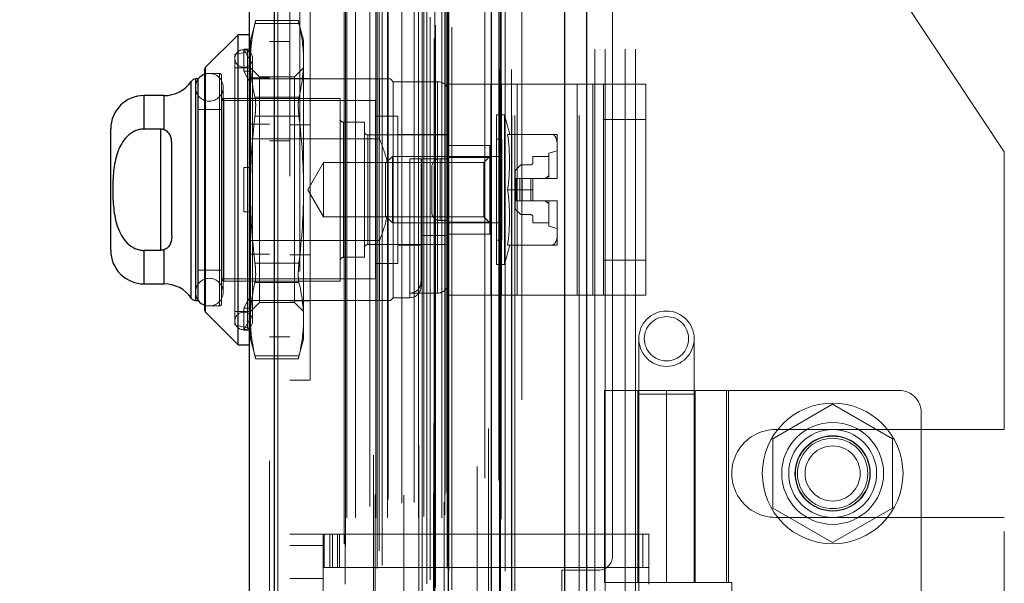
# Model space of a CAD drawing. Header units: inches. Extents: x 0.2 to 10.8, y 0.2 to 8.2.
# Tile 142 of 156: x 5.75 to 5.925, y 4.873 to 4.973. Entities that reach past the tile are written whole.
import ezdxf

# ---------------------------------------------------------------- set-up
doc = ezdxf.new("R2010")
doc.units = ezdxf.units.IN
doc.header["$MEASUREMENT"] = 0
doc.linetypes.add('HIDDEN', pattern=[0.07500000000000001, 0.05, -0.025])
doc.layers.add('DIMENSIONS', color=140, linetype='Continuous')
doc.styles.add('SLDTEXTSTYLE0', font='TXT', dxfattribs={"width": 0.7})
doc.dimstyles.new('SLDDIMSTYLE0', dxfattribs={"dimtxt": 0.0849609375, "dimasz": 0.13, "dimexe": 0, "dimexo": 0.0625, "dimgap": 0.021240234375, "dimtad": 0, "dimtih": 1, "dimtoh": 1, "dimlfac": 20, "dimrnd": 1e-09, "dimzin": 12, "dimdsep": 46, "dimtxsty": 'SLDTEXTSTYLE0', "dimsah": 1, "dimcen": 0.09, "dimadec": 0, "dimazin": 3, "dimtfac": 1, "dimtofl": 0, "dimtmove": 0, "dimatfit": 3, "dimfxl": 0, "dimfrac": 2, "dimtolj": 1, "dimtzin": 12, "dimarcsym": 0})

# ---------------------------------------------------------------- blocks, each defined once
blk = doc.blocks.new('_D_18')
at = {"layer": 'DIMENSIONS'}
for p, q in [((5.801914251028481, 4.998602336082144), (5.375069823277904, 4.998602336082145)), ((5.500069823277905, 4.998602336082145), (5.500069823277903, 4.262562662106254)), ((5.338495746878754, 4.108511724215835), (5.309965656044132, 4.108511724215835)), ((5.309965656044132, 4.108511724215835), (5.309965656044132, 3.973480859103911)), ((5.661643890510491, 4.108511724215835), (5.690173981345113, 4.108511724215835)), ((5.690173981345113, 4.108511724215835), (5.690173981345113, 3.973480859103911)), ((5.309965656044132, 3.973480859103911), (5.338495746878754, 3.973480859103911)), ((5.690173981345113, 3.973480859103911), (5.661643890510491, 3.973480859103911)), ((5.500069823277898, 3.174402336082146), (5.500069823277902, 3.954460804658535)), ((5.801914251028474, 3.174402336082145), (5.375069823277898, 3.174402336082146))]:
    blk.add_line(p, q, dxfattribs=at)
for points in [[(5.500069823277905, 4.998602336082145), (5.480069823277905, 4.868602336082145), (5.520069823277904, 4.868602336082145)], [(5.500069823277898, 3.174402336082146), (5.520069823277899, 3.304402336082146), (5.480069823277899, 3.304402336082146)]]:
    blk.add_solid(points, dxfattribs=at)
at = {"layer": 'DIMENSIONS', "char_height": 0.08333333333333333, "attachment_point": 1, "style": 'SLDTEXTSTYLE0'}
for s, insert in [('36.48', (5.338495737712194, 4.234954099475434)), ('926.7', (5.338495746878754, 4.080903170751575))]:
    blk.add_mtext(s, dxfattribs=dict(at, insert=insert))
blk = doc.blocks.new('_D_19')
at = {"layer": 'DIMENSIONS'}
for p, q in [((5.783564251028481, 5.067752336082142), (4.869614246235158, 5.0677523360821)), ((4.994614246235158, 5.067752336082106), (4.994614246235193, 4.318118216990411)), ((4.833040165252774, 4.187987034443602), (4.80451007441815, 4.187987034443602)), ((4.80451007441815, 4.187987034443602), (4.80451007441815, 4.052956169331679)), ((5.156188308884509, 4.187987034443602), (5.184718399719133, 4.187987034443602)), ((5.184718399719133, 4.187987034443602), (5.184718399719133, 4.052956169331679)), ((4.80451007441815, 4.052956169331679), (4.833040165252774, 4.052956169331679)), ((5.184718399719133, 4.052956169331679), (5.156188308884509, 4.052956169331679)), ((4.994614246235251, 3.105202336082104), (4.994614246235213, 3.898905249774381)), ((5.783564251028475, 3.105202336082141), (4.869614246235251, 3.105202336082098))]:
    blk.add_line(p, q, dxfattribs=at)
for points in [[(4.994614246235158, 5.067752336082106), (4.974614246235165, 4.937752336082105), (5.014614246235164, 4.937752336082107)], [(4.994614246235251, 3.105202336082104), (5.014614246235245, 3.235202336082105), (4.974614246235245, 3.235202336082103)]]:
    blk.add_solid(points, dxfattribs=at)
at = {"layer": 'DIMENSIONS', "char_height": 0.08333333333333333, "attachment_point": 1, "style": 'SLDTEXTSTYLE0'}
for s, insert in [('39.25', (4.833040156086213, 4.314429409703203)), ('997.0', (4.833040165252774, 4.160378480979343)), ('OPENING', (4.73257719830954, 4.006327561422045))]:
    blk.add_mtext(s, dxfattribs=dict(at, insert=insert))

msp = doc.modelspace()

# ---------------------------------------------------------------- linework, layer by layer
at = {"color": 7, "linetype": 'Continuous', "lineweight": 25}
for p, q in [((5.850409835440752, 5.123250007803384), (5.850409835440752, 3.055752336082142)), ((5.846591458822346, 3.055752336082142), (5.846591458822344, 5.122541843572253)), ((5.833564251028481, 3.055752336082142), (5.833564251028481, 5.117002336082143)), ((5.835145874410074, 3.055752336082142), (5.835145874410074, 5.117157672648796)), ((5.825882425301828, 3.071414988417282), (5.825882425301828, 5.101579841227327)), ((5.794969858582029, 3.076865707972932), (5.794969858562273, 5.096129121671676)), ((5.79050755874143, 5.094362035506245), (5.79050755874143, 3.078632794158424)), ((5.788539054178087, 4.970099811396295), (5.782748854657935, 4.964309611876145)), ((5.790507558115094, 4.970099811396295), (5.788539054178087, 4.970099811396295)), ((5.788539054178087, 4.914981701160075), (5.788539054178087, 4.970099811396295)), ((5.782633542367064, 4.921050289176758), (5.782633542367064, 4.964031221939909)), ((5.782748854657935, 4.920771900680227), (5.782748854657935, 4.964309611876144)), ((5.780200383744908, 4.923277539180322), (5.780200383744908, 4.961803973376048)), ((5.781434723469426, 4.962225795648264), (5.781008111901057, 4.962225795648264)), ((5.781008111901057, 4.922855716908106), (5.781008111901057, 4.962225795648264)), ((5.781452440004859, 4.922855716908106), (5.781452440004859, 4.962225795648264)), ((5.775354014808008, 4.959273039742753), (5.771806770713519, 4.959273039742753)), ((5.771806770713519, 4.953322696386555), (5.771806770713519, 4.959273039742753)), ((5.775354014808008, 4.953212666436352), (5.775354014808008, 4.959273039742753)), ((5.765901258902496, 4.931713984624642), (5.765901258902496, 4.953367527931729)), ((5.774759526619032, 4.953322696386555), (5.771806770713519, 4.953322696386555)), ((5.774759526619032, 4.953322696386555), (5.774759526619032, 4.931758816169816)), ((5.77672803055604, 4.934327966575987), (5.77672803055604, 4.950753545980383)), ((5.774759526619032, 4.931758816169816), (5.77180677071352, 4.931758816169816)), ((5.77180677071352, 4.925808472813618), (5.77180677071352, 4.931758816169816)), ((5.775354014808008, 4.925808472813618), (5.775354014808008, 4.931868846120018)), ((5.77180677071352, 4.925808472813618), (5.775354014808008, 4.925808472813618)), ((5.781008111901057, 4.922855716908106), (5.781434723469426, 4.922855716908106)), ((5.782748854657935, 4.920771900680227), (5.788539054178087, 4.914981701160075)), ((5.788539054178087, 4.914981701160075), (5.790507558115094, 4.914981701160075))]:
    msp.add_line(p, q, dxfattribs=at)
at = {"color": 7, "linetype": 'HIDDEN', "lineweight": 18}
for p, q in [((5.850409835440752, 5.123250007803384), (5.850409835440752, 3.055752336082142)), ((5.850409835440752, 3.055752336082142), (5.850409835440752, 5.123250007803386)), ((5.850409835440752, 3.055752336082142), (5.850409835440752, 5.123250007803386)), ((5.846591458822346, 3.055752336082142), (5.846591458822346, 5.122541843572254)), ((5.849137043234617, 3.055752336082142), (5.849137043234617, 5.122541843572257)), ((5.849137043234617, 3.055752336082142), (5.849137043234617, 5.122541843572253)), ((5.835145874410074, 3.055752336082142), (5.835145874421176, 5.117157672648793)), ((5.83716425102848, 3.055752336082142), (5.83716425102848, 5.117002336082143)), ((5.837691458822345, 3.055752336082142), (5.837691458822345, 5.117157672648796)), ((5.837691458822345, 3.055752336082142), (5.837691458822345, 5.117157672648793)), ((5.834993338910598, 3.063932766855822), (5.834993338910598, 5.109062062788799)), ((5.823347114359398, 3.069414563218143), (5.823347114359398, 5.103580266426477)), ((5.823347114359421, 3.069414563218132), (5.823347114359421, 5.103580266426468)), ((5.82206446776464, 3.072455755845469), (5.82206446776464, 5.100539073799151)), ((5.823296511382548, 5.101123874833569), (5.823296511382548, 3.07187095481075)), ((5.823602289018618, 3.071817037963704), (5.823602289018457, 5.101177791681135)), ((5.82650755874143, 3.071414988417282), (5.82650755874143, 5.101579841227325)), ((5.83304021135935, 5.100081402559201), (5.83304021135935, 3.072913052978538)), ((5.822659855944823, 3.073208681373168), (5.822659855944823, 5.09980895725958)), ((5.825927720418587, 3.074705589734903), (5.825927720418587, 5.098289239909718)), ((5.825943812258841, 3.074831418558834), (5.825943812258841, 5.098163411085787)), ((5.835957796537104, 3.074731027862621), (5.835957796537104, 5.098258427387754)), ((5.813259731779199, 3.075193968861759), (5.813259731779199, 5.097800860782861)), ((5.81411867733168, 3.075748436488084), (5.81411867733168, 5.097243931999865)), ((5.820625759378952, 5.096996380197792), (5.820625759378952, 3.0760033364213)), ((5.825656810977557, 3.075283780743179), (5.825656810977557, 5.097711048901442)), ((5.82565681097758, 3.075283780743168), (5.82565681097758, 5.097711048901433)), ((5.794969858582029, 5.096129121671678), (5.794969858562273, 3.076865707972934)), ((5.79559499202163, 3.076865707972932), (5.795594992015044, 5.096129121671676)), ((5.79559499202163, 5.096129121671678), (5.795594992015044, 3.076865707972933)), ((5.812551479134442, 5.095380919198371), (5.812551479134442, 3.077611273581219)), ((5.813610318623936, 3.078375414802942), (5.813610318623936, 5.094619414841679)), ((5.822045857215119, 3.076984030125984), (5.822045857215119, 5.096010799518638)), ((5.794107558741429, 5.094362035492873), (5.794107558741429, 3.078632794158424)), ((5.807340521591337, 3.079595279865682), (5.807340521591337, 5.09339954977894)), ((5.807600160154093, 3.079156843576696), (5.807600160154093, 5.093837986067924)), ((5.830978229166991, 5.09332201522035), (5.830978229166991, 3.07967168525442)), ((5.807840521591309, 3.084225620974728), (5.807840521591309, 5.088769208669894)), ((5.807840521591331, 3.084225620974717), (5.807840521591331, 5.088769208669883)), ((5.809360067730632, 3.084225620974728), (5.809360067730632, 5.088769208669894)), ((5.812853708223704, 5.088370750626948), (5.812853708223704, 3.08462434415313)), ((5.812980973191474, 3.084225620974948), (5.812980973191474, 5.088769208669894)), ((5.815047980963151, 3.084225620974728), (5.815047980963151, 5.088769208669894)), ((5.817971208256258, 5.088227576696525), (5.817971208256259, 3.084765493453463)), ((5.820550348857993, 3.084225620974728), (5.820550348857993, 5.088769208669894)), ((5.821254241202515, 5.088769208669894), (5.821254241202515, 3.084225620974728)), ((5.821254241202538, 3.084225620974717), (5.821254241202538, 5.088769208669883)), ((5.821504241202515, 3.084475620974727), (5.821504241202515, 5.088519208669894)), ((5.823254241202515, 5.088519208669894), (5.823254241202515, 3.084475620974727)), ((5.823504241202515, 3.084225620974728), (5.823504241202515, 5.088769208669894)), ((5.823504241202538, 5.088769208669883), (5.823504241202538, 3.084225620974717)), ((5.82474841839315, 3.084225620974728), (5.82474841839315, 5.088769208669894)), ((5.824748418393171, 3.084225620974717), (5.824748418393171, 5.088769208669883)), ((5.825254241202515, 3.084725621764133), (5.825254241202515, 5.088269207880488)), ((5.825254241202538, 3.084725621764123), (5.825254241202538, 5.088269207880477)), ((5.8352551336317, 3.083996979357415), (5.8352551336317, 5.088999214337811)), ((5.811945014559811, 3.086245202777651), (5.811945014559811, 5.08674962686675)), ((5.81764275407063, 3.086802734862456), (5.81764275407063, 5.086192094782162)), ((5.817642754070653, 3.086802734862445), (5.817642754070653, 5.086192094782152)), ((5.819775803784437, 3.086950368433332), (5.819775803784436, 5.086043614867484)), ((5.825107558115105, 5.086972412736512), (5.825107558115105, 3.086022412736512)), ((5.815209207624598, 3.087468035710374), (5.815209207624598, 5.085531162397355)), ((5.825296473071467, 3.088373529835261), (5.825296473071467, 5.084621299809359)), ((5.825296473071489, 3.088373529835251), (5.825296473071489, 5.084621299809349)), ((5.82562480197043, 3.088837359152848), (5.82562480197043, 5.084157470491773)), ((5.825624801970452, 3.088837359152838), (5.825624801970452, 5.084157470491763)), ((5.832339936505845, 3.091291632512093), (5.832339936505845, 5.081703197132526)), ((5.834820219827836, 3.09082438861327), (5.834820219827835, 5.082149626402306)), ((5.83896425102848, 3.10520233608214), (5.83896425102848, 5.067752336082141)), ((5.83896425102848, 3.10520233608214), (5.83896425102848, 5.067752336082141)), ((5.83896425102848, 3.105202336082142), (5.83896425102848, 5.067752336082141)), ((5.83896425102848, 3.105202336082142), (5.83896425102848, 5.067752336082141)), ((5.85506425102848, 4.877427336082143), (5.85506425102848, 5.067752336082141)), ((5.797707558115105, 5.044972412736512), (5.797707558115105, 3.128022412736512)), ((5.799507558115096, 3.1280224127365), (5.799507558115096, 5.0449724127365)), ((5.799507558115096, 3.1280224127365), (5.799507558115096, 5.0449724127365)), ((5.799507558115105, 5.044972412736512), (5.799507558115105, 3.128022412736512)), ((5.799507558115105, 5.044972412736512), (5.799507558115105, 3.128022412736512)), ((5.851914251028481, 4.667502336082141), (5.851914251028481, 4.998602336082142)), ((5.851914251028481, 4.667502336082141), (5.851914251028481, 4.998602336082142)), ((5.853714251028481, 4.667502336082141), (5.853714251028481, 4.998602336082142)), ((5.85731425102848, 4.667502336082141), (5.85731425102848, 4.998602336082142)), ((5.859114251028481, 4.667502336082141), (5.859114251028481, 4.998602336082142)), ((5.859114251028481, 4.667502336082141), (5.859114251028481, 4.998602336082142)), ((5.924664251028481, 4.949258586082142), (5.891889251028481, 4.998602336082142)), ((5.801307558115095, 4.97639075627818), (5.801307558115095, 4.90869075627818)), ((5.791642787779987, 4.972617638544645), (5.790704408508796, 4.969115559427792)), ((5.799226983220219, 4.972617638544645), (5.79163065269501, 4.972617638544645)), ((5.800153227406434, 4.969115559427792), (5.799214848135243, 4.972617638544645)), ((5.791519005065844, 4.972090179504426), (5.799338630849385, 4.972090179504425)), ((5.791519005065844, 4.972090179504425), (5.799338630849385, 4.972090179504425)), ((5.790704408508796, 4.96726975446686), (5.790704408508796, 4.969115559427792)), ((5.797707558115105, 4.968897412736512), (5.794107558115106, 4.968897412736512)), ((5.800153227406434, 4.965555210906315), (5.800153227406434, 4.969115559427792)), ((5.790202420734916, 4.967076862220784), (5.787948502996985, 4.966556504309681)), ((5.789523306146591, 4.963586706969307), (5.789523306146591, 4.967523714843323)), ((5.789523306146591, 4.967523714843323), (5.790782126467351, 4.967523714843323)), ((5.790704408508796, 4.965308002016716), (5.789523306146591, 4.967523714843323)), ((5.790202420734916, 4.918004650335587), (5.790202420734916, 4.966988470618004)), ((5.790782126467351, 4.967523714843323), (5.790704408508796, 4.96726975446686)), ((5.790704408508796, 4.96726975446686), (5.790704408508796, 4.965308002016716)), ((5.787948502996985, 4.918525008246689), (5.787948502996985, 4.966556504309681)), ((5.790704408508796, 4.965308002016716), (5.790704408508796, 4.963332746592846)), ((5.791098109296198, 4.919213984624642), (5.791098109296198, 4.965867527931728)), ((5.800153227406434, 4.942540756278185), (5.800153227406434, 4.965555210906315)), ((5.782748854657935, 4.964309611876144), (5.782748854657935, 4.920771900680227)), ((5.790507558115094, 4.964194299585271), (5.787948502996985, 4.964194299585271)), ((5.789523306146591, 4.963586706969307), (5.790782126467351, 4.963586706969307)), ((5.790704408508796, 4.961370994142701), (5.789523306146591, 4.963586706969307)), ((5.792302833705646, 4.962595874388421), (5.790704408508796, 4.964194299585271)), ((5.790782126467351, 4.963586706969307), (5.790704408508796, 4.963332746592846)), ((5.800153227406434, 4.964194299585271), (5.798554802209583, 4.962595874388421)), ((5.780200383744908, 4.961803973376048), (5.780200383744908, 4.923277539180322)), ((5.781008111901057, 4.962225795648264), (5.781008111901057, 4.922855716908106)), ((5.781452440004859, 4.962225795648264), (5.781434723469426, 4.962225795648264)), ((5.785192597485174, 4.963210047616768), (5.782633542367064, 4.963210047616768)), ((5.785192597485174, 4.921871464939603), (5.785192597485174, 4.963210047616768)), ((5.785586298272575, 4.922265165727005), (5.785586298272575, 4.962816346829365)), ((5.813637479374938, 4.962225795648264), (5.790507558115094, 4.962225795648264)), ((5.794107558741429, 4.962405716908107), (5.79050755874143, 4.962405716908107)), ((5.790704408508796, 4.942540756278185), (5.790704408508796, 4.963332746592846)), ((5.792302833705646, 4.959908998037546), (5.792302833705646, 4.962595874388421)), ((5.798554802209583, 4.962595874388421), (5.792302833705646, 4.962595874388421)), ((5.801307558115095, 4.962315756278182), (5.797707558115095, 4.962315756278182)), ((5.798554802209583, 4.959908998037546), (5.798554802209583, 4.962595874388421)), ((5.813637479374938, 4.951561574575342), (5.813637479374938, 4.962225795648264)), ((5.816098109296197, 4.961733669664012), (5.815605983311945, 4.962225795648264)), ((5.816098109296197, 4.923347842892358), (5.816098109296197, 4.961733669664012)), ((5.823972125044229, 4.961733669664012), (5.816098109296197, 4.961733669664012)), ((5.823972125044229, 4.924156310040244), (5.823972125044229, 4.96164327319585)), ((5.780942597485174, 4.960749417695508), (5.780942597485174, 4.924332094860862)), ((5.785863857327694, 4.924332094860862), (5.785863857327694, 4.960749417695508)), ((5.792302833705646, 4.922485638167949), (5.792302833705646, 4.959908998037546)), ((5.798554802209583, 4.922485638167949), (5.798554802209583, 4.959908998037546)), ((5.825940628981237, 4.923791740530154), (5.825940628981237, 4.961291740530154)), ((5.825940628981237, 4.961291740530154), (5.835316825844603, 4.961291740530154)), ((5.833440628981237, 4.923791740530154), (5.833440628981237, 4.961291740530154)), ((5.835316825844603, 4.923791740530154), (5.835316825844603, 4.961291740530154)), ((5.835316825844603, 4.961291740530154), (5.848752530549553, 4.961291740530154)), ((5.83812872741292, 4.923791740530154), (5.83812872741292, 4.961291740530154)), ((5.848752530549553, 4.923791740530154), (5.848752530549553, 4.961291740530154)), ((5.848752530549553, 4.961291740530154), (5.853440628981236, 4.961291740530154)), ((5.85156443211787, 4.923791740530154), (5.85156443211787, 4.961291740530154)), ((5.853440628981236, 4.961291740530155), (5.860940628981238, 4.961291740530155)), ((5.853440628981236, 4.955041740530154), (5.853440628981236, 4.961291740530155)), ((5.860940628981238, 4.961291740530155), (5.860940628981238, 4.955041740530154)), ((5.771806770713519, 4.959273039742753), (5.771806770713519, 4.953322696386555)), ((5.775354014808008, 4.959273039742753), (5.775354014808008, 4.953212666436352)), ((5.812948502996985, 4.958387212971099), (5.785586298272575, 4.958387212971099)), ((5.785979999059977, 4.926300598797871), (5.785979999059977, 4.958780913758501)), ((5.80664929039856, 4.958780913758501), (5.785979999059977, 4.958780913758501)), ((5.791519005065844, 4.959020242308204), (5.799338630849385, 4.959020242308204)), ((5.791519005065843, 4.959020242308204), (5.799338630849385, 4.959020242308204)), ((5.80664929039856, 4.926300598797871), (5.80664929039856, 4.958780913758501)), ((5.812948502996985, 4.926694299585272), (5.812948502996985, 4.958387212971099)), ((5.785586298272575, 4.956812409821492), (5.781452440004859, 4.956812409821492)), ((5.791519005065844, 4.955610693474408), (5.799338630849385, 4.955610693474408)), ((5.791519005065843, 4.955610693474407), (5.799338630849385, 4.955610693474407)), ((5.816885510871, 4.955631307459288), (5.812948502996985, 4.955631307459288)), ((5.816885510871, 4.929450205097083), (5.816885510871, 4.955631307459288)), ((5.83440519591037, 4.929253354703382), (5.83440519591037, 4.955828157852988)), ((5.835870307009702, 4.955828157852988), (5.83440519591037, 4.955828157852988)), ((5.835870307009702, 4.929253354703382), (5.835870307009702, 4.955828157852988)), ((5.853440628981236, 4.930041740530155), (5.853440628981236, 4.955041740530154)), ((5.853440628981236, 4.955041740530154), (5.860940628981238, 4.955041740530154)), ((5.860940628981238, 4.930041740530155), (5.860940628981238, 4.955041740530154)), ((5.774759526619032, 4.953322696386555), (5.774759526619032, 4.931758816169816)), ((5.794107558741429, 4.954180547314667), (5.79050755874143, 4.954180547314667)), ((5.801307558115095, 4.954090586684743), (5.797707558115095, 4.954090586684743)), ((5.807239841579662, 4.930532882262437), (5.807239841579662, 4.954548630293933)), ((5.810979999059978, 4.954548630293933), (5.807239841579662, 4.954548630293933)), ((5.810979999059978, 4.930532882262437), (5.810979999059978, 4.954548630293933)), ((5.813637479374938, 4.951561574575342), (5.790507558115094, 4.951561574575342)), ((5.797707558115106, 4.951222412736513), (5.794107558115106, 4.951222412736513)), ((5.825940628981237, 4.952284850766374), (5.811570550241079, 4.952284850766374)), ((5.811570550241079, 4.932796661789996), (5.811570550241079, 4.952194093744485)), ((5.825940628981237, 4.952383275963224), (5.816885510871, 4.952383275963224)), ((5.835389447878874, 4.951497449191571), (5.83440519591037, 4.951497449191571)), ((5.835389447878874, 4.933584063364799), (5.835389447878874, 4.951497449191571)), ((5.836403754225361, 4.952383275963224), (5.844285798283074, 4.952383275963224)), ((5.845231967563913, 4.950321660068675), (5.845231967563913, 4.952383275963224)), ((5.825940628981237, 4.950416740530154), (5.833440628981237, 4.950416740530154)), ((5.833224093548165, 4.950414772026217), (5.825940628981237, 4.950414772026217)), ((5.833224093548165, 4.94828072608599), (5.833224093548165, 4.950414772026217)), ((5.845231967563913, 4.949430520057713), (5.843755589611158, 4.949036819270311)), ((5.845231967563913, 4.944602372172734), (5.845231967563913, 4.950321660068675)), ((5.815927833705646, 4.948446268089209), (5.814720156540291, 4.947238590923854)), ((5.815927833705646, 4.936635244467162), (5.815927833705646, 4.948446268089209)), ((5.835389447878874, 4.948446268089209), (5.815927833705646, 4.948446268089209)), ((5.823972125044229, 4.948052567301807), (5.819050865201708, 4.948052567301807)), ((5.819050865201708, 4.948052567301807), (5.819050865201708, 4.92343533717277)), ((5.821019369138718, 4.925316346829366), (5.821019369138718, 4.948052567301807)), ((5.824440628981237, 4.948041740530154), (5.824440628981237, 4.937041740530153)), ((5.824440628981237, 4.948041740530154), (5.825940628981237, 4.948041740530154)), ((5.824440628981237, 4.937041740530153), (5.824440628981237, 4.948041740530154)), ((5.833224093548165, 4.94828072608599), (5.825940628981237, 4.94828072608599)), ((5.833224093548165, 4.948446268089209), (5.832158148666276, 4.947380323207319)), ((5.833224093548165, 4.936800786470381), (5.833224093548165, 4.94828072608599)), ((5.843755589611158, 4.948446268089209), (5.840901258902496, 4.948446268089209)), ((5.840901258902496, 4.948446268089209), (5.840901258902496, 4.947363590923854)), ((5.843755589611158, 4.944509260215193), (5.843755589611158, 4.949036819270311)), ((5.924664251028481, 4.899914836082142), (5.924664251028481, 4.949258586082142)), ((5.789523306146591, 4.938603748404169), (5.789523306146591, 4.9464777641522)), ((5.789523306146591, 4.9464777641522), (5.790704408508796, 4.9464777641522)), ((5.790782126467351, 4.9464777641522), (5.790704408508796, 4.9464777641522)), ((5.803698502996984, 4.947380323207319), (5.800904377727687, 4.942540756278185)), ((5.803698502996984, 4.937701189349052), (5.803698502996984, 4.947380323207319)), ((5.832158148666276, 4.947380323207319), (5.803698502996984, 4.947380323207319)), ((5.814720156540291, 4.937842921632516), (5.814720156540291, 4.947238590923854)), ((5.822940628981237, 4.946541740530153), (5.822940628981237, 4.938541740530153)), ((5.832158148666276, 4.937701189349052), (5.832158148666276, 4.947380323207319)), ((5.83856293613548, 4.946796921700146), (5.837924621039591, 4.946158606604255)), ((5.840507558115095, 4.946969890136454), (5.838980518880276, 4.946969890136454)), ((5.837751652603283, 4.945741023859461), (5.837751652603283, 4.944509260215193)), ((5.837751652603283, 4.944509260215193), (5.837751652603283, 4.940572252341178)), ((5.837924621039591, 4.944509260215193), (5.837751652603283, 4.944509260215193)), ((5.83856293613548, 4.944509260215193), (5.837924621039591, 4.944509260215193)), ((5.837924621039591, 4.944509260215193), (5.837924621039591, 4.940572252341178)), ((5.837924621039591, 4.944509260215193), (5.837924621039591, 4.940572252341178)), ((5.838980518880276, 4.944509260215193), (5.83856293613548, 4.944509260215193)), ((5.83856293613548, 4.944509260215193), (5.83856293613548, 4.940572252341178)), ((5.83856293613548, 4.944509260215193), (5.83856293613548, 4.940572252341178)), ((5.838980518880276, 4.944509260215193), (5.838980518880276, 4.940572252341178)), ((5.840507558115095, 4.944509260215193), (5.838980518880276, 4.944509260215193)), ((5.838980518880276, 4.944509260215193), (5.838980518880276, 4.940572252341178)), ((5.840507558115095, 4.944509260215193), (5.840507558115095, 4.940572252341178)), ((5.840901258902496, 4.944509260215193), (5.840507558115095, 4.944509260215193)), ((5.840507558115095, 4.944509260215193), (5.840507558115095, 4.940572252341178)), ((5.840901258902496, 4.944509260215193), (5.845231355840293, 4.944509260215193)), ((5.840901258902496, 4.942540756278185), (5.840901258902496, 4.944509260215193)), ((5.845231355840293, 4.944509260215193), (5.845231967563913, 4.944509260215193)), ((5.845231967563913, 4.944509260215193), (5.845231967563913, 4.944602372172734)), ((5.845231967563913, 4.944602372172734), (5.845231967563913, 4.944509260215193)), ((5.790704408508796, 4.921748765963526), (5.790704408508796, 4.942540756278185)), ((5.800153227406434, 4.919526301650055), (5.800153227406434, 4.942540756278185)), ((5.800904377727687, 4.942540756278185), (5.803698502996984, 4.937701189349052)), ((5.836403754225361, 4.942540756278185), (5.840901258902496, 4.942540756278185)), ((5.840901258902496, 4.942540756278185), (5.840901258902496, 4.940572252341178)), ((5.837924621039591, 4.940572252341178), (5.837751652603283, 4.940572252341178)), ((5.837751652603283, 4.940572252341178), (5.837751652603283, 4.939340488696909)), ((5.83856293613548, 4.940572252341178), (5.837924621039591, 4.940572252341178)), ((5.837924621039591, 4.938922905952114), (5.83856293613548, 4.938284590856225)), ((5.838980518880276, 4.940572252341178), (5.83856293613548, 4.940572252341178)), ((5.840507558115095, 4.940572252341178), (5.838980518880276, 4.940572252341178)), ((5.840901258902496, 4.940572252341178), (5.840507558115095, 4.940572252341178)), ((5.840901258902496, 4.940572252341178), (5.845231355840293, 4.940572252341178)), ((5.843755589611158, 4.93604469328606), (5.843755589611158, 4.940572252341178)), ((5.845231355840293, 4.940572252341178), (5.845231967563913, 4.940572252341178)), ((5.845231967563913, 4.940479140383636), (5.845231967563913, 4.940572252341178)), ((5.845231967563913, 4.940572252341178), (5.845231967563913, 4.940479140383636)), ((5.845231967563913, 4.934759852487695), (5.845231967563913, 4.940479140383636)), ((5.789523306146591, 4.938603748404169), (5.790704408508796, 4.938603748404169)), ((5.790782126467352, 4.938603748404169), (5.790704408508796, 4.938603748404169)), ((5.803698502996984, 4.937701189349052), (5.832158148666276, 4.937701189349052)), ((5.814720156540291, 4.937842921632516), (5.815927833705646, 4.936635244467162)), ((5.832158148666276, 4.937701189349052), (5.833224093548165, 4.936635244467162)), ((5.838980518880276, 4.938111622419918), (5.840507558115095, 4.938111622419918)), ((5.840901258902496, 4.937717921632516), (5.840901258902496, 4.936635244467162)), ((5.815927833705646, 4.936635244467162), (5.835389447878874, 4.936635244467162)), ((5.824440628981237, 4.937041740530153), (5.825940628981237, 4.937041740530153)), ((5.833224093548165, 4.936800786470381), (5.825940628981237, 4.936800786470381)), ((5.833224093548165, 4.934666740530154), (5.833224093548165, 4.936800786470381)), ((5.840901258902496, 4.936635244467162), (5.843755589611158, 4.936635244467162)), ((5.843755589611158, 4.93604469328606), (5.845231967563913, 4.935650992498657)), ((5.825940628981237, 4.934386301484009), (5.821019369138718, 4.934386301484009)), ((5.825940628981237, 4.934666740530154), (5.833440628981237, 4.934666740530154)), ((5.845231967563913, 4.932698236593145), (5.845231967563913, 4.934759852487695)), ((5.813637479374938, 4.933519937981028), (5.790507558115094, 4.933519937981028)), ((5.811570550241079, 4.932796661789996), (5.825940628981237, 4.932796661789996)), ((5.813637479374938, 4.922855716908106), (5.813637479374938, 4.933519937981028)), ((5.816885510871, 4.932698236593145), (5.821019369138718, 4.932698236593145)), ((5.83440519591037, 4.933584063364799), (5.835389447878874, 4.933584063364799)), ((5.836403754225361, 4.932698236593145), (5.844285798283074, 4.932698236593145)), ((5.77180677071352, 4.931758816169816), (5.77180677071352, 4.925808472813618)), ((5.775354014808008, 4.931868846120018), (5.775354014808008, 4.925808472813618)), ((5.794107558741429, 4.931080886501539), (5.79050755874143, 4.931080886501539)), ((5.801307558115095, 4.930990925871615), (5.797707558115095, 4.930990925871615)), ((5.807239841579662, 4.930532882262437), (5.810979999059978, 4.930532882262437)), ((5.791519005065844, 4.929470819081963), (5.799338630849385, 4.929470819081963)), ((5.791519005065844, 4.929470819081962), (5.799338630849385, 4.929470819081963)), ((5.812948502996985, 4.929450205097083), (5.816885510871, 4.929450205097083)), ((5.83440519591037, 4.929253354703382), (5.835870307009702, 4.929253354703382)), ((5.853440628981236, 4.930041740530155), (5.860940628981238, 4.930041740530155)), ((5.853440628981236, 4.923791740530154), (5.853440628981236, 4.930041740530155)), ((5.860940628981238, 4.930041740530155), (5.860940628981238, 4.923791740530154)), ((5.781452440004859, 4.928269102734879), (5.785586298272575, 4.928269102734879)), ((5.785586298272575, 4.926694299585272), (5.812948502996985, 4.926694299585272)), ((5.785979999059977, 4.926300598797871), (5.80664929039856, 4.926300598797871)), ((5.791519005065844, 4.926061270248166), (5.799338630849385, 4.926061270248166)), ((5.791519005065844, 4.926061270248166), (5.799338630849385, 4.926061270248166)), ((5.789523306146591, 4.921494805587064), (5.790704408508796, 4.923710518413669)), ((5.815605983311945, 4.922855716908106), (5.816098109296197, 4.923347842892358)), ((5.816098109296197, 4.923347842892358), (5.819050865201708, 4.923347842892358)), ((5.823972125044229, 4.924156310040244), (5.819050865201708, 4.924156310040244)), ((5.825940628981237, 4.923791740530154), (5.835316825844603, 4.923791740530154)), ((5.835316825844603, 4.923791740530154), (5.848752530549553, 4.923791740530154)), ((5.848752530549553, 4.923791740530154), (5.853440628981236, 4.923791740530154)), ((5.853440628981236, 4.923791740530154), (5.860940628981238, 4.923791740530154)), ((5.781434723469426, 4.922855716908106), (5.781452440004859, 4.922855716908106)), ((5.782633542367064, 4.921871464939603), (5.785192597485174, 4.921871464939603)), ((5.790782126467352, 4.921494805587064), (5.789523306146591, 4.921494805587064)), ((5.789523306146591, 4.921494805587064), (5.789523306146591, 4.917557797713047)), ((5.794107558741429, 4.922855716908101), (5.79050755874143, 4.922855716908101)), ((5.790704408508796, 4.920887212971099), (5.792302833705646, 4.922485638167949)), ((5.790782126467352, 4.921494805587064), (5.790704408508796, 4.921748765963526)), ((5.790704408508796, 4.921748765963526), (5.790704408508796, 4.919773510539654)), ((5.792302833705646, 4.922485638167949), (5.798554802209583, 4.922485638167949)), ((5.813637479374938, 4.922855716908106), (5.794107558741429, 4.922855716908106)), ((5.801307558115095, 4.922765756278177), (5.797707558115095, 4.922765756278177)), ((5.798554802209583, 4.922485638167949), (5.800153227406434, 4.920887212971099)), ((5.787948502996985, 4.920887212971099), (5.790507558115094, 4.920887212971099)), ((5.789523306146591, 4.917557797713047), (5.790704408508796, 4.919773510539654)), ((5.790704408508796, 4.91781175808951), (5.790704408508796, 4.919773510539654)), ((5.787948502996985, 4.918525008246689), (5.790202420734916, 4.918004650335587)), ((5.800153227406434, 4.915965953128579), (5.800153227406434, 4.919526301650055)), ((5.790782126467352, 4.917557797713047), (5.789523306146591, 4.917557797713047)), ((5.790782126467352, 4.917557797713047), (5.790704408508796, 4.91781175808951)), ((5.790704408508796, 4.915965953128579), (5.790704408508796, 4.91781175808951)), ((5.794107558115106, 4.916397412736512), (5.797707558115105, 4.916397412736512)), ((5.790704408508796, 4.915965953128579), (5.791642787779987, 4.912463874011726)), ((5.799214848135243, 4.912463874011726), (5.800153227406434, 4.915965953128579)), ((5.859715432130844, 4.916057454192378), (5.859715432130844, 4.906214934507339)), ((5.869557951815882, 4.906214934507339), (5.869557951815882, 4.916057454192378)), ((5.791519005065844, 4.912991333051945), (5.799338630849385, 4.912991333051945)), ((5.791519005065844, 4.912991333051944), (5.799338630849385, 4.912991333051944)), ((5.79163065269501, 4.912463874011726), (5.799226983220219, 4.912463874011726)), ((5.797707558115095, 4.90869075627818), (5.801307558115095, 4.90869075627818)), ((5.853613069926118, 4.906876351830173), (5.875660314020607, 4.906876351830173)), ((5.853613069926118, 4.906876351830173), (5.853613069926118, 4.872722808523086)), ((5.859518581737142, 4.906876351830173), (5.859518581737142, 4.872722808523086)), ((5.869557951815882, 4.906214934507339), (5.859715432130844, 4.906214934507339)), ((5.859715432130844, 4.906214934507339), (5.859715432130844, 4.758577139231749)), ((5.864636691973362, 4.906876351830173), (5.864636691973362, 4.872722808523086)), ((5.864636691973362, 4.872722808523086), (5.864636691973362, 4.906876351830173)), ((5.869557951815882, 4.758577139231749), (5.869557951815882, 4.906214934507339)), ((5.869580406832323, 4.906876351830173), (5.869580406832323, 4.872722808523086)), ((5.869754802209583, 4.872722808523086), (5.869754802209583, 4.906876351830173)), ((5.875284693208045, 4.872722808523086), (5.875284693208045, 4.906876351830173)), ((5.905975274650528, 4.906876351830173), (5.875660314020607, 4.906876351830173)), ((5.875660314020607, 4.872722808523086), (5.875660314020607, 4.906876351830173)), ((5.894164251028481, 4.904399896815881), (5.883514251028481, 4.898251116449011)), ((5.904814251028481, 4.898251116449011), (5.894164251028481, 4.904399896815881)), ((5.909912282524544, 4.902939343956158), (5.909912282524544, 4.763175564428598)), ((5.88403925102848, 4.899914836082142), (5.924664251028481, 4.899914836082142)), ((5.883514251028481, 4.898251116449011), (5.883514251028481, 4.885953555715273)), ((5.904814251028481, 4.885953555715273), (5.904814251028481, 4.898251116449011)), ((5.883514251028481, 4.885953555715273), (5.894164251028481, 4.879804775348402)), ((5.894164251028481, 4.879804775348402), (5.904814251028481, 4.885953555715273)), ((5.88403925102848, 4.884289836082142), (5.924664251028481, 4.884289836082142)), ((5.924664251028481, 4.781814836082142), (5.924664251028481, 4.884289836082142)), ((5.797707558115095, 4.881285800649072), (5.803613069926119, 4.881285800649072)), ((5.803613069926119, 4.881285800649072), (5.803613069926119, 4.879317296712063)), ((5.80380992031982, 4.875380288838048), (5.80380992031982, 4.881285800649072)), ((5.80380992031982, 4.881285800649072), (5.804794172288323, 4.881285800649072)), ((5.804794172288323, 4.875380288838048), (5.804794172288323, 4.881285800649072)), ((5.805306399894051, 4.881285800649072), (5.804794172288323, 4.881285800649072)), ((5.804794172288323, 4.875380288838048), (5.804794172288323, 4.881285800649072)), ((5.805306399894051, 4.875380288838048), (5.805306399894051, 4.881285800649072)), ((5.805306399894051, 4.881285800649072), (5.806199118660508, 4.881285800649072)), ((5.806199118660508, 4.875380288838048), (5.806199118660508, 4.881285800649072)), ((5.860411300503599, 4.881285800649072), (5.806199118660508, 4.881285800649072)), ((5.80656582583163, 4.881285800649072), (5.80656582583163, 4.875380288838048)), ((5.807550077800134, 4.881285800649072), (5.807550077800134, 4.875380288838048)), ((5.860411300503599, 4.875380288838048), (5.860411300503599, 4.881285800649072)), ((5.860411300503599, 4.881285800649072), (5.86148708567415, 4.881285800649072)), ((5.86148708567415, 4.875380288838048), (5.86148708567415, 4.881285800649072)), ((5.797707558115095, 4.879317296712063), (5.803613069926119, 4.879317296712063)), ((5.797707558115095, 4.879317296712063), (5.803613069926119, 4.879317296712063)), ((5.803613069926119, 4.786797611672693), (5.803613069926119, 4.879317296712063)), ((5.804794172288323, 4.875380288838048), (5.80380992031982, 4.875380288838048)), ((5.805306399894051, 4.875380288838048), (5.804794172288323, 4.875380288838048)), ((5.806199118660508, 4.875380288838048), (5.805306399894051, 4.875380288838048)), ((5.860411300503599, 4.875380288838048), (5.806199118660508, 4.875380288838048)), ((5.807550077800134, 4.875380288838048), (5.807550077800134, 4.872427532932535)), ((5.846064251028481, 4.791177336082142), (5.846064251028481, 4.874927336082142)), ((5.846064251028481, 4.874927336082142), (5.852564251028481, 4.874927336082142)), ((5.86148708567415, 4.875380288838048), (5.860411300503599, 4.875380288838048)), ((5.86148708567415, 4.875380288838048), (5.86148708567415, 4.872427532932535)), ((5.803613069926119, 4.873411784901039), (5.797707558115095, 4.873411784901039)), ((5.875660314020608, 4.872722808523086), (5.853613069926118, 4.872722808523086)), ((5.875660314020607, 4.872722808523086), (5.876268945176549, 4.872722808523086)), ((5.876268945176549, 4.872722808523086), (5.876268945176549, 4.793392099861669))]:
    msp.add_line(p, q, dxfattribs=at)
at = {"color": 7, "linetype": 'HIDDEN', "lineweight": 18, "flags": 128}
for points in [[(5.837097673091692, 3.063898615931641), (5.8370979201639, 4.078402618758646), (5.837097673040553, 5.109096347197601)], [(5.837097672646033, 3.063896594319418), (5.837097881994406, 4.065817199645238), (5.837097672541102, 5.109096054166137)], [(5.835957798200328, 3.074724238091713), (5.835957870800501, 4.10773421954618), (5.835957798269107, 5.098271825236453)], [(5.830985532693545, 5.087974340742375), (5.830985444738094, 4.09458125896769), (5.830985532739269, 3.085019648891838)], [(5.830985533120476, 5.087976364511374), (5.830985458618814, 4.107175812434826), (5.830985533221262, 3.085019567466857)], [(5.835255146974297, 3.084007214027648), (5.835255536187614, 4.045133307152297), (5.835255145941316, 5.088998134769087)], [(5.781434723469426, 4.962225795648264), (5.781129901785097, 4.961691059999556), (5.780942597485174, 4.960749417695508)], [(5.780942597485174, 4.924332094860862), (5.781129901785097, 4.923390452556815), (5.781434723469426, 4.922855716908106)]]:
    msp.add_lwpolyline(points, dxfattribs=at)
at = {"color": 7, "linetype": 'HIDDEN', "lineweight": 18}
for centre, radius in [((5.864636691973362, 4.916057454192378), 0.004921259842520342), ((5.864636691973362, 4.916057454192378), 0.003937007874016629), ((5.894164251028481, 4.892102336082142), 0.01250000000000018), ((5.894164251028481, 4.892112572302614), 0.009055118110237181), ((5.894164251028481, 4.892102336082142), 0.0078125), ((5.894164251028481, 4.892112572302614), 0.006692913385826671), ((5.894164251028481, 4.892102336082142), 0.006625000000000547), ((5.894164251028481, 4.892102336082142), 0.006250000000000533), ((5.894164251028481, 4.892102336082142), 0.004897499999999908)]:
    msp.add_circle(centre, radius, dxfattribs=at)
for centre, radius, start, end in [((5.789523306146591, 4.965867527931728), 0.001574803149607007, 0, 180), ((5.790113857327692, 4.967460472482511), 0.0003937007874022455, 283.0000000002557, 0), ((5.789523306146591, 4.965867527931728), 0.001574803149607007, 180, 0), ((5.783403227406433, 4.960749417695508), 0.002460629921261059, 0, 108.2280527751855), ((5.785192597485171, 4.962816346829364), 0.0003937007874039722, 1.292577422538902e-10, 89.99999999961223), ((5.823972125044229, 4.959765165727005), 0.001968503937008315, 0, 90), ((5.783403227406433, 4.960749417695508), 0.002460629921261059, 180, 0), ((5.785979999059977, 4.958387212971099), 0.0003937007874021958, 90, 180), ((5.807239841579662, 4.955139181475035), 0.0005905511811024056, 179.9999999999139, 270.0000000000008), ((5.791720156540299, 4.942540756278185), 0.04610629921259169, 12.32604560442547, 16.74966025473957), ((5.811570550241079, 4.952875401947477), 0.0005905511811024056, 180, 270.0000000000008), ((5.802928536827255, 4.947462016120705), 0.03383502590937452, 351.6367379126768, 8.363262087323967), ((5.824440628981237, 4.946541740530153), 0.001500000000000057, 90, 180), ((5.838342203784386, 4.945741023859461), 0.0005905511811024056, 135.0000000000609, 180), ((5.838980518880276, 4.94637933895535), 0.0005905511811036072, 90, 135), ((5.840507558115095, 4.947363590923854), 0.0003937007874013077, 270.0000000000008, 0), ((5.838258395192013, 4.944601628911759), 0.00697357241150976, 359.2410645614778, 0.0061067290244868), ((5.838258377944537, 4.94460162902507), 0.006973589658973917, 359.2410655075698, 0.006105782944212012), ((5.802928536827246, 4.937619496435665), 0.03383502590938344, 351.6367379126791, 8.36326208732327), ((5.838342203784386, 4.939340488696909), 0.0005905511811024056, 180, 225.0000000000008), ((5.8382583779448, 4.940479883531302), 0.006973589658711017, 359.9938942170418, 0.7589344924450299), ((5.838258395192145, 4.940479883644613), 0.006973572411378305, 359.9938932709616, 0.7589354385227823), ((5.824440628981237, 4.938541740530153), 0.001500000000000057, 180, 270.0000000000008), ((5.838980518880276, 4.93870217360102), 0.0005905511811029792, 224.9999999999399, 270.0000000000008), ((5.840507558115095, 4.937717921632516), 0.0003937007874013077, 0, 90), ((5.811570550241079, 4.932206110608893), 0.0005905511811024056, 90, 180), ((5.791720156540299, 4.942540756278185), 0.04610629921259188, 343.2503397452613, 347.6739543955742), ((5.807239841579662, 4.929942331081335), 0.0005905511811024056, 90, 180), ((5.783403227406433, 4.924332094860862), 0.002460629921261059, 0, 180), ((5.785979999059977, 4.926694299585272), 0.0003937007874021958, 180, 270.0000000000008), ((5.819050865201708, 4.925316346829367), 0.001968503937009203, 270.0000000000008, 359.999999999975), ((5.783403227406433, 4.924332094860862), 0.002460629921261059, 251.7719472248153, 0), ((5.785192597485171, 4.922265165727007), 0.0003937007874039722, 270.0000000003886, 359.9999999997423), ((5.789523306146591, 4.919213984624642), 0.001574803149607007, 0, 180), ((5.789523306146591, 4.919213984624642), 0.001574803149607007, 180, 0), ((5.790113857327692, 4.91762104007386), 0.0003937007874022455, 0, 76.9999999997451), ((5.905975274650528, 4.902939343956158), 0.003937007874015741, 0, 90), ((5.88403925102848, 4.892102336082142), 0.0078125, 90, 270.0000000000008), ((5.852564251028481, 4.877427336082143), 0.002500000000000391, 270.0000000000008, 0)]:
    msp.add_arc(centre, radius, start, end, dxfattribs=at)
at = {"color": 7, "linetype": 'Continuous', "lineweight": 25}
for centre, radius, start, end in [((5.783027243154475, 4.964031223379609), 0.0003937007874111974, 135.0000000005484, 179.9999999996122), ((5.775354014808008, 4.965178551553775), 0.00590551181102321, 270.0000000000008, 325.1500954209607), ((5.781008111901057, 4.96124154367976), 0.0009842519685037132, 90, 145.15009542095), ((5.783403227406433, 4.960749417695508), 0.002460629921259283, 108.2280527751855, 143.130102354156), ((5.771806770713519, 4.953367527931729), 0.005905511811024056, 90, 180), ((5.771806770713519, 4.931713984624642), 0.005905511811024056, 180, 270.0000000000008), ((5.775354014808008, 4.919902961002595), 0.00590551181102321, 34.8499045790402, 90), ((5.781008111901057, 4.92383996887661), 0.0009842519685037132, 214.8499045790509, 270.0000000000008), ((5.783403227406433, 4.924332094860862), 0.002460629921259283, 216.8698976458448, 251.7719472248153), ((5.783027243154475, 4.921050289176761), 0.0003937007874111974, 180.0000000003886, 224.9999999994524)]:
    msp.add_arc(centre, radius, start, end, dxfattribs=at)
at = {"color": 7, "linetype": 'HIDDEN', "lineweight": 18}
for points, knots in [([(5.791630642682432, 4.972565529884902), (5.791633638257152, 4.972578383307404), (5.791643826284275, 4.972622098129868), (5.791584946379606, 4.972369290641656), (5.791527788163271, 4.972127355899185), (5.791519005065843, 4.972090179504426)], [0, 0, 0, 0, 0.2606228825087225, 0.8863851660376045, 1, 1, 1, 1]), ([(5.799338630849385, 4.972090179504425), (5.799297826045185, 4.972262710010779), (5.799267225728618, 4.972393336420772), (5.799225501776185, 4.972571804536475), (5.799214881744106, 4.972617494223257), (5.799214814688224, 4.972617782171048), (5.799225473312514, 4.972571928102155), (5.799266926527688, 4.972394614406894), (5.799297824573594, 4.972262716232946), (5.799338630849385, 4.972090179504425)], [0, 0, 0, 0, 0.25, 0.25, 0.5, 0.5, 0.75, 0.75, 1, 1, 1, 1]), ([(5.815550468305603, 4.962225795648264), (5.815517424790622, 4.962225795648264), (5.81544324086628, 4.962225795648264), (5.814591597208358, 4.962225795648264), (5.813861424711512, 4.962225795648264), (5.813637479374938, 4.962225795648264)], [0, 0, 0, 0, 0.3576770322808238, 0.8029982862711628, 1, 1, 1, 1]), ([(5.791519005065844, 4.959020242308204), (5.791559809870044, 4.958847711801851), (5.791590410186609, 4.958639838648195), (5.791632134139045, 4.958154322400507), (5.791642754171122, 4.957877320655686), (5.791642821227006, 4.957283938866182), (5.791632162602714, 4.956959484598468), (5.791590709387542, 4.95629822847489), (5.791559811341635, 4.955955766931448), (5.791519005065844, 4.955610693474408)], [0, 0, 0, 0, 0.25, 0.25, 0.5, 0.5, 0.75, 0.75, 1, 1, 1, 1]), ([(5.799338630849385, 4.955610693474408), (5.799297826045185, 4.955955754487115), (5.799267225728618, 4.956294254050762), (5.799225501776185, 4.956958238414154), (5.799214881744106, 4.957280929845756), (5.799214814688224, 4.957874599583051), (5.799225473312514, 4.958153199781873), (5.799266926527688, 4.95863714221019), (5.799297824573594, 4.958847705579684), (5.799338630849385, 4.959020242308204)], [0, 0, 0, 0, 0.25, 0.25, 0.5, 0.5, 0.75, 0.75, 1, 1, 1, 1]), ([(5.813637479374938, 4.951561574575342), (5.814175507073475, 4.950242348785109), (5.814919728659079, 4.948417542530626), (5.815146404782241, 4.946470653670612), (5.815209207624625, 4.94593124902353)], [0, 0, 0, 0, 0.7229401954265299, 1, 1, 1, 1]), ([(5.845231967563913, 4.950321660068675), (5.845231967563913, 4.950718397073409), (5.845204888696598, 4.951115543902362), (5.845032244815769, 4.951692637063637), (5.844952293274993, 4.951881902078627), (5.844766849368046, 4.952129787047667), (5.844691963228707, 4.95220826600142), (5.844510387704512, 4.952331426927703), (5.844402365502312, 4.952375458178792), (5.844285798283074, 4.952383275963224)], [0, 0, 0, 0, 0.5000000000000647, 0.5000000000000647, 0.7500000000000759, 0.7500000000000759, 0.875000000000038, 0.875000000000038, 1, 1, 1, 1]), ([(5.844285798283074, 4.952383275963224), (5.84440224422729, 4.952383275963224), (5.844510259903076, 4.952383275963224), (5.844691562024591, 4.952383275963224), (5.844766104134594, 4.952383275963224), (5.84495353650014, 4.952383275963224), (5.845032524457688, 4.952383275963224), (5.845204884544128, 4.952383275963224), (5.845231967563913, 4.952383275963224), (5.845231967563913, 4.952383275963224)], [0, 0, 0, 0, 0.1250000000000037, 0.1250000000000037, 0.2500000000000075, 0.2500000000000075, 0.500000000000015, 0.500000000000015, 1, 1, 1, 1]), ([(5.823972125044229, 4.948052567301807), (5.824238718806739, 4.948052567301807), (5.824500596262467, 4.948052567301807), (5.824983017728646, 4.948052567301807), (5.825202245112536, 4.948052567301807), (5.82556068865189, 4.948052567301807), (5.825702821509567, 4.948052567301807), (5.825891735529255, 4.948052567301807), (5.825940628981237, 4.948052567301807), (5.825940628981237, 4.948052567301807)], [0, 0, 0, 0, 0.25, 0.25, 0.5, 0.5, 0.75, 0.75, 1, 1, 1, 1]), ([(5.815209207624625, 4.938767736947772), (5.814946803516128, 4.937574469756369), (5.814552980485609, 4.935783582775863), (5.813866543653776, 4.934086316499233), (5.813637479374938, 4.933519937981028)], [0, 0, 0, 0, 0.6662995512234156, 1, 1, 1, 1]), ([(5.844285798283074, 4.932698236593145), (5.84440224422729, 4.932706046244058), (5.844510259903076, 4.932750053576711), (5.844691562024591, 4.932872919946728), (5.844766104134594, 4.932950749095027), (5.84495353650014, 4.93320123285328), (5.845032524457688, 4.933389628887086), (5.845204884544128, 4.933966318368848), (5.845231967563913, 4.934363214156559), (5.845231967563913, 4.934759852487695)], [0, 0, 0, 0, 0.1249999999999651, 0.1249999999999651, 0.2499999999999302, 0.2499999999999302, 0.4999999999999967, 0.4999999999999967, 1, 1, 1, 1]), ([(5.845231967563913, 4.932698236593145), (5.845231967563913, 4.932698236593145), (5.845204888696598, 4.932698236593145), (5.845032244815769, 4.932698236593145), (5.844952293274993, 4.932698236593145), (5.844766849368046, 4.932698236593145), (5.844691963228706, 4.932698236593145), (5.844510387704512, 4.932698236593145), (5.844402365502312, 4.932698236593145), (5.844285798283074, 4.932698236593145)], [0, 0, 0, 0, 0.5000000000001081, 0.5000000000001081, 0.7500000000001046, 0.7500000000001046, 0.8750000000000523, 0.8750000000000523, 1, 1, 1, 1]), ([(5.791519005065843, 4.929470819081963), (5.791559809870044, 4.929125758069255), (5.791590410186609, 4.92878725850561), (5.791632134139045, 4.928123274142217), (5.791642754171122, 4.927800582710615), (5.791642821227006, 4.92720691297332), (5.791632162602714, 4.926928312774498), (5.791590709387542, 4.926444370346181), (5.791559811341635, 4.926233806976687), (5.791519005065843, 4.926061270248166)], [0, 0, 0, 0, 0.25, 0.25, 0.5, 0.5, 0.75, 0.75, 1, 1, 1, 1]), ([(5.799338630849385, 4.926061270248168), (5.799297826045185, 4.926233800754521), (5.799267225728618, 4.926441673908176), (5.799225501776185, 4.926927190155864), (5.799214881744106, 4.927204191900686), (5.799214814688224, 4.927797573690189), (5.799225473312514, 4.928122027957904), (5.799266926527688, 4.928783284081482), (5.799297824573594, 4.929125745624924), (5.799338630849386, 4.929470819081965)], [0, 0, 0, 0, 0.25, 0.25, 0.5, 0.5, 0.75, 0.75, 1, 1, 1, 1]), ([(5.821019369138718, 4.926222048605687), (5.821019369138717, 4.925955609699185), (5.820971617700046, 4.925694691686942), (5.820781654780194, 4.925199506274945), (5.820641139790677, 4.924972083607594), (5.820101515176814, 4.924391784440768), (5.819584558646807, 4.924156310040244), (5.819050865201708, 4.924156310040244)], [0, 0, 0, 0, 0.2500000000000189, 0.2500000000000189, 0.5000000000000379, 0.5000000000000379, 1, 1, 1, 1]), ([(5.825940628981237, 4.926222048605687), (5.825940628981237, 4.925955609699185), (5.825892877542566, 4.925694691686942), (5.825702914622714, 4.925199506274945), (5.825562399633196, 4.924972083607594), (5.825022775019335, 4.924391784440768), (5.824505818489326, 4.924156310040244), (5.823972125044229, 4.924156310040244)], [0, 0, 0, 0, 0.2500000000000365, 0.2500000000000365, 0.500000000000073, 0.500000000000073, 1, 1, 1, 1]), ([(5.815550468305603, 4.922855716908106), (5.815517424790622, 4.922855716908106), (5.81544324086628, 4.922855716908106), (5.814591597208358, 4.922855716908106), (5.813861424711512, 4.922855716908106), (5.813637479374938, 4.922855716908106)], [0, 0, 0, 0, 0.3576770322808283, 0.8029982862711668, 1, 1, 1, 1]), ([(5.791519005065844, 4.912991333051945), (5.791564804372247, 4.912796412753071), (5.791637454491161, 4.912487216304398), (5.7916324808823, 4.912508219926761), (5.791630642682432, 4.912515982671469)], [0, 0, 0, 0, 0.6304092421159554, 1, 1, 1, 1]), ([(5.799226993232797, 4.912515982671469), (5.799223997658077, 4.912503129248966), (5.799213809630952, 4.912459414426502), (5.799272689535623, 4.912712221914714), (5.799329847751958, 4.912954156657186), (5.799338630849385, 4.912991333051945)], [0, 0, 0, 0, 0.260622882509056, 0.8863851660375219, 1, 1, 1, 1])]:
    msp.add_open_spline(points, degree=3, knots=knots, dxfattribs=at)
for points in [[(5.790704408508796, 4.965555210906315), (5.790704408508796, 4.967741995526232), (5.791005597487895, 4.969919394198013), (5.791519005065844, 4.972090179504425)], [(5.790782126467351, 4.967523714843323), (5.790902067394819, 4.969050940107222), (5.791160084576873, 4.970572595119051), (5.791519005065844, 4.972090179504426)], [(5.800153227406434, 4.965555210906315), (5.800153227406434, 4.967741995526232), (5.799852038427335, 4.969919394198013), (5.799338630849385, 4.972090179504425)], [(5.799338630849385, 4.959020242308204), (5.799852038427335, 4.961191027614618), (5.800153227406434, 4.963368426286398), (5.800153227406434, 4.965555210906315)], [(5.791519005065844, 4.959020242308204), (5.791160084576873, 4.96053782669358), (5.790902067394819, 4.962059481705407), (5.790782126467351, 4.963586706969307)], [(5.791519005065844, 4.955610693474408), (5.791005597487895, 4.951269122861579), (5.790704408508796, 4.946914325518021), (5.790704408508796, 4.942540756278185)], [(5.800153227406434, 4.942540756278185), (5.800153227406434, 4.946914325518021), (5.799852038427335, 4.951269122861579), (5.799338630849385, 4.955610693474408)], [(5.843755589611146, 4.945022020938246), (5.843520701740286, 4.944853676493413), (5.843287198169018, 4.944683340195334), (5.84305652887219, 4.9445092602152)], [(5.790704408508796, 4.942540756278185), (5.790704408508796, 4.93816718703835), (5.791005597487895, 4.933812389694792), (5.791519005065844, 4.929470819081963)], [(5.799338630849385, 4.929470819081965), (5.799852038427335, 4.933812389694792), (5.800153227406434, 4.93816718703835), (5.800153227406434, 4.942540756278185)], [(5.843056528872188, 4.940572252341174), (5.843287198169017, 4.940398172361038), (5.843520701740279, 4.940227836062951), (5.843755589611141, 4.940059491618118)], [(5.791519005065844, 4.926061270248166), (5.791160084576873, 4.92454368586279), (5.790902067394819, 4.923022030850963), (5.790782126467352, 4.921494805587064)], [(5.800153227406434, 4.919526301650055), (5.800153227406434, 4.921713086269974), (5.799852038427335, 4.923890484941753), (5.799338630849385, 4.926061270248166)], [(5.791519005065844, 4.912991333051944), (5.791005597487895, 4.915162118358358), (5.790704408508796, 4.917339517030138), (5.790704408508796, 4.919526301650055)], [(5.799338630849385, 4.912991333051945), (5.799852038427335, 4.915162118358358), (5.800153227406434, 4.917339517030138), (5.800153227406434, 4.919526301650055)], [(5.790782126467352, 4.917557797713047), (5.790902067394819, 4.916030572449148), (5.791160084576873, 4.91450891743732), (5.791519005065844, 4.912991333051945)]]:
    msp.add_open_spline(points, degree=3, dxfattribs=at)
at = {"color": 7, "linetype": 'Continuous', "lineweight": 25}
for points, knots in [([(5.771806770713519, 4.953322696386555), (5.771521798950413, 4.953322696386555), (5.771242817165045, 4.953290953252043), (5.770695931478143, 4.953168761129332), (5.770425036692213, 4.953076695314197), (5.769911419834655, 4.952841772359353), (5.769668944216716, 4.952699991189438), (5.769209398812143, 4.95237332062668), (5.768992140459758, 4.952187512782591), (5.768396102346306, 4.951592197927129), (5.768060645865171, 4.951135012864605), (5.767499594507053, 4.950157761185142), (5.767276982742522, 4.949645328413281), (5.766911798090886, 4.948587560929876), (5.766769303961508, 4.948038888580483), (5.766547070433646, 4.94694256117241), (5.766466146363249, 4.946392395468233), (5.766283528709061, 4.944737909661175), (5.766238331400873, 4.943629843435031), (5.766239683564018, 4.941407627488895), (5.766286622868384, 4.940288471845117), (5.766537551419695, 4.938070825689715), (5.766744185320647, 4.936962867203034), (5.767295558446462, 4.935391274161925), (5.767521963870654, 4.934877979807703), (5.768085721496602, 4.933910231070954), (5.768419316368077, 4.933460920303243), (5.769220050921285, 4.932671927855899), (5.769669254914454, 4.932348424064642), (5.7704373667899, 4.932000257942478), (5.770704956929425, 4.931910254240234), (5.771246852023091, 4.93179015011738), (5.77152363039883, 4.931758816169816), (5.77180677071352, 4.931758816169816)], [0, 0, 0, 0, 0.03125000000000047, 0.03125000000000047, 0.06250000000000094, 0.06250000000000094, 0.09375000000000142, 0.09375000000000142, 0.1250000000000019, 0.1250000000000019, 0.1875000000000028, 0.1875000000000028, 0.2500000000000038, 0.2500000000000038, 0.3125000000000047, 0.3125000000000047, 0.3750000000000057, 0.3750000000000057, 0.5000000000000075, 0.5000000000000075, 0.6250000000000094, 0.6250000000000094, 0.7500000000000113, 0.7500000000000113, 0.8125000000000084, 0.8125000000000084, 0.8750000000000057, 0.8750000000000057, 0.9375000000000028, 0.9375000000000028, 0.9687500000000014, 0.9687500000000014, 1, 1, 1, 1]), ([(5.77672803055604, 4.950753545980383), (5.77672803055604, 4.951014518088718), (5.776712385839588, 4.951267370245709), (5.776633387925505, 4.951754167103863), (5.776569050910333, 4.951991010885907), (5.776367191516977, 4.95242654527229), (5.776227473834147, 4.952627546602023), (5.775857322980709, 4.952967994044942), (5.775624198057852, 4.953109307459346), (5.775354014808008, 4.953212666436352)], [0, 0, 0, 0, 0.25, 0.25, 0.5, 0.5, 0.75, 0.75, 1, 1, 1, 1]), ([(5.77672803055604, 4.934327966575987), (5.77672803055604, 4.934066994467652), (5.776712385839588, 4.933814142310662), (5.776633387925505, 4.933327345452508), (5.776569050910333, 4.933090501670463), (5.776367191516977, 4.932654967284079), (5.776227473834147, 4.932453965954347), (5.775857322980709, 4.932113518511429), (5.775624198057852, 4.931972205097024), (5.775354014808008, 4.931868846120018)], [0, 0, 0, 0, 0.25, 0.25, 0.5, 0.5, 0.75, 0.75, 1, 1, 1, 1])]:
    msp.add_open_spline(points, degree=3, knots=knots, dxfattribs=at)
for points in [[(5.775354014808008, 4.953212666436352), (5.775168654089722, 4.953283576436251), (5.774966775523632, 4.953322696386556), (5.774759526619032, 4.953322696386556)], [(5.775354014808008, 4.931868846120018), (5.775168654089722, 4.93179793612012), (5.774966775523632, 4.931758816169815), (5.774759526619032, 4.931758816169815)]]:
    msp.add_open_spline(points, degree=3, dxfattribs=at)

# ---------------------------------------------------------------- dimensions: what is measured, and where the dimension line sits
at = {"layer": 'DIMENSIONS'}
dim = msp.add_linear_dim(base=(4.994614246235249, 3.105202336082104), p1=(5.833564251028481, 5.067752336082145), p2=(5.833564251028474, 3.105202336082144), angle=90.0000000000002, text='<>\\POPENING', dimstyle='SLDDIMSTYLE0', dxfattribs=at)
dim.commit()
dim.dimension.update_dxf_attribs({"geometry": '_D_19', "text_midpoint": (4.994614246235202, 4.108511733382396), "dimtype": 160})
dim = msp.add_linear_dim(base=(5.500069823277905, 4.998602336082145), p1=(5.851914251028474, 3.174402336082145), p2=(5.851914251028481, 4.998602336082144), angle=90.0000000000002, dimstyle='SLDDIMSTYLE0', dxfattribs=at)
dim.commit()
dim.dimension.update_dxf_attribs({"geometry": '_D_18', "text_midpoint": (5.500069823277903, 4.108511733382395), "dimtype": 160})

doc.saveas('drawing.dxf')
